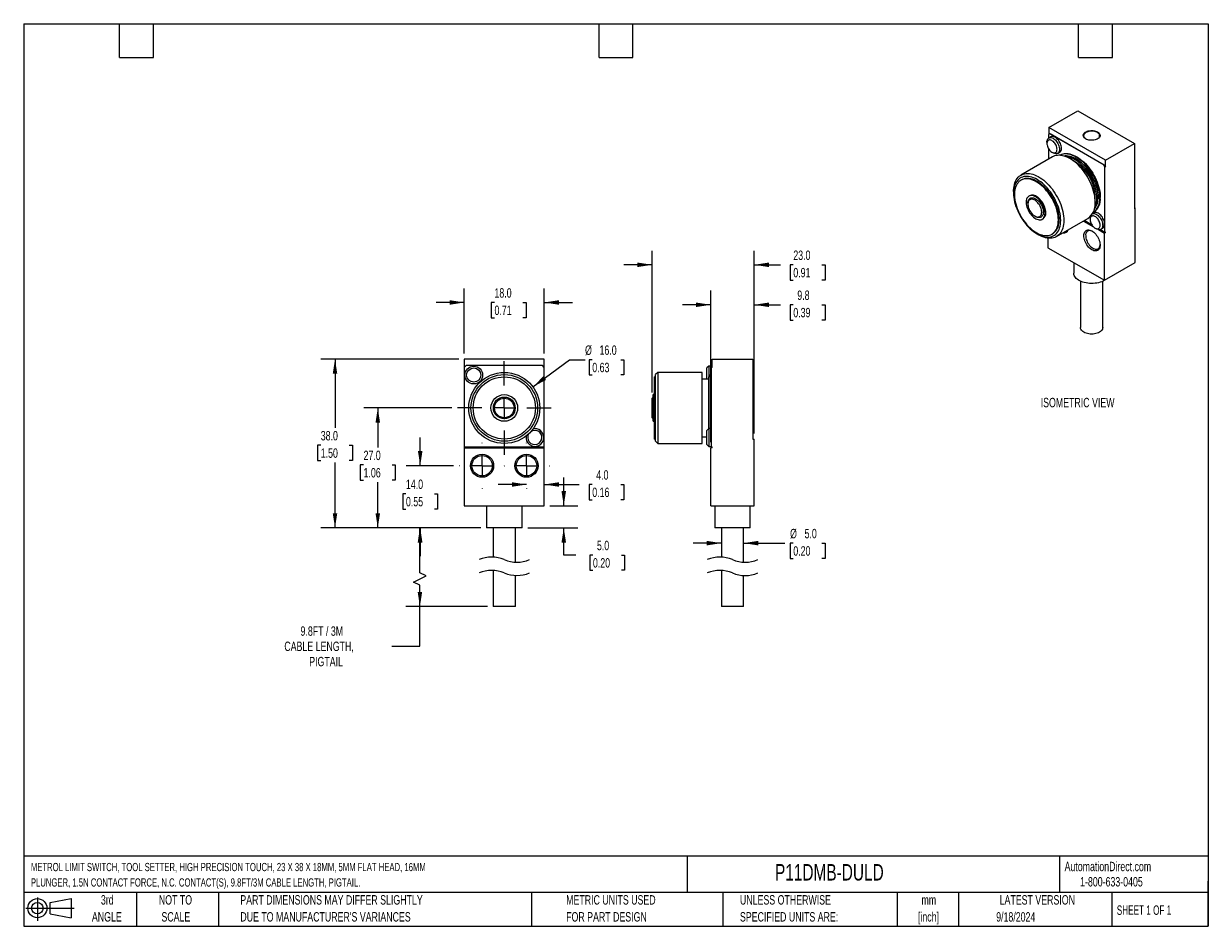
# Model space of a CAD drawing. Header units: millimetres. Extents: x 6 to 273, y 6 to 210.
import ezdxf

# ---------------------------------------------------------------- set-up
doc = ezdxf.new("R2010")
doc.units = ezdxf.units.MM
doc.linetypes.add('CENTERX2', pattern=[20.32, 12.7, -2.54, 2.54, -2.54])
doc.layers.add('CENTER', color=40, linetype='CENTERX2')
doc.layers.add('DIMENSIONS', color=140, linetype='Continuous', lineweight=25)
doc.layers.add('TEXT', color=140, linetype='Continuous', lineweight=25)
doc.styles.add('SLDTEXTSTYLE0', font='TXT', dxfattribs={"width": 0.7})
doc.styles.add('SLDTEXTSTYLE1', font='TXT', dxfattribs={"width": 0.65})
doc.dimstyles.new('SLDDIMSTYLE0', dxfattribs={"dimtxt": 2.158008, "dimasz": 3.302, "dimexe": 0, "dimexo": 0.0625, "dimgap": 0.539502, "dimtad": 0, "dimtih": 1, "dimtoh": 1, "dimrnd": 1e-09, "dimzin": 4, "dimdsep": 46, "dimtxsty": 'SLDTEXTSTYLE0', "dimsah": 1, "dimcen": 0, "dimadec": 0, "dimazin": 1, "dimtfac": 1, "dimtofl": 0, "dimtmove": 0, "dimatfit": 3, "dimfxl": 0, "dimfrac": 2, "dimtolj": 1, "dimtzin": 12, "dimarcsym": 0})
doc.dimstyles.new('SLDDIMSTYLE1', dxfattribs={"dimtxt": 2.158008, "dimasz": 3.302, "dimexe": 0, "dimexo": 0.0625, "dimgap": 0.539502, "dimtad": 0, "dimtih": 1, "dimtoh": 1, "dimrnd": 1e-09, "dimzin": 4, "dimdsep": 46, "dimtxsty": 'SLDTEXTSTYLE0', "dimsah": 1, "dimcen": 0.09, "dimadec": 0, "dimazin": 1, "dimtfac": 1, "dimtmove": 0, "dimatfit": 0, "dimfxl": 0, "dimfrac": 2, "dimtolj": 1, "dimtzin": 12, "dimarcsym": 0})
doc.dimstyles.new('SLDDIMSTYLE2', dxfattribs={"dimtxt": 2.158008, "dimasz": 3.302, "dimexe": 0, "dimexo": 0.0625, "dimgap": 0.539502, "dimtad": 0, "dimtih": 1, "dimtoh": 1, "dimrnd": 1e-09, "dimzin": 12, "dimdsep": 46, "dimtxsty": 'SLDTEXTSTYLE0', "dimsah": 1, "dimcen": 0.09, "dimadec": 0, "dimazin": 3, "dimtfac": 1, "dimtofl": 0, "dimtmove": 0, "dimatfit": 3, "dimfxl": 0, "dimfrac": 2, "dimtolj": 1, "dimtzin": 12, "dimarcsym": 0})
doc.dimstyles.new('SLDDIMSTYLE3', dxfattribs={"dimtxt": 2.158008, "dimasz": 3.302, "dimexe": 0, "dimexo": 0.0625, "dimgap": 0.539502, "dimtad": 0, "dimtih": 1, "dimtoh": 1, "dimrnd": 1e-09, "dimzin": 4, "dimdsep": 46, "dimtxsty": 'SLDTEXTSTYLE0', "dimsah": 1, "dimcen": 0.09, "dimadec": 0, "dimazin": 1, "dimtfac": 1, "dimtofl": 0, "dimtmove": 0, "dimatfit": 3, "dimfxl": 0, "dimfrac": 2, "dimtolj": 1, "dimtzin": 12, "dimarcsym": 0})
doc.dimstyles.new('SLDDIMSTYLE4', dxfattribs={"dimtxt": 2.158008, "dimasz": 3.302, "dimexe": 0, "dimexo": 0.0625, "dimgap": 0.539502, "dimtad": 0, "dimtih": 1, "dimtoh": 1, "dimrnd": 1e-09, "dimzin": 12, "dimdsep": 46, "dimtxsty": 'SLDTEXTSTYLE0', "dimsah": 1, "dimcen": 0.09, "dimadec": 0, "dimazin": 3, "dimtfac": 1, "dimtmove": 0, "dimatfit": 0, "dimfxl": 0, "dimfrac": 2, "dimtolj": 1, "dimtzin": 12, "dimarcsym": 0})

# ---------------------------------------------------------------- blocks, each defined once
blk = doc.blocks.new('Block11')
at = {"color": 7, "linetype": 'Continuous', "lineweight": 18}
for p, q in [((0, 2.88), (10.87, 2.88)), ((2.59, 5.31), (2.59, 0)), ((5.48, 4.17), (10.18, 5.03)), ((5.48, 1.6), (5.48, 4.17)), ((10.18, 5.03), (10.18, 0.73)), ((5.48, 1.6), (10.18, 0.73))]:
    blk.add_line(p, q, dxfattribs=at)
for radius in [2.15, 1.29]:
    blk.add_circle((2.59, 2.88), radius, dxfattribs=at)
blk = doc.blocks.new('Block12')
at = {"color": 7, "linetype": 'Continuous'}
blk.add_blockref('Block11', (0, 0), dxfattribs=at)
blk = doc.blocks.new('_D')
at = {"layer": 'DIMENSIONS'}
for p, q in [((120.99, 127.8), (129.25, 133.91)), ((129.25, 133.91), (132.73, 133.91)), ((134.36, 133.91), (133.63, 133.91)), ((133.63, 133.91), (133.63, 130.48)), ((140.77, 133.91), (141.49, 133.91)), ((141.49, 133.91), (141.49, 130.48)), ((133.63, 130.48), (134.36, 130.48)), ((141.49, 130.48), (140.77, 130.48))]:
    blk.add_line(p, q, dxfattribs=at)
blk.add_solid([(120.99, 127.8), (123.94, 129.35), (123.34, 130.17)], dxfattribs=at)
at = {"layer": 'DIMENSIONS', "char_height": 2.117, "attachment_point": 1, "style": 'SLDTEXTSTYLE0'}
for s, insert in [('%%c', (132.73, 137.12)), ('16.0', (135.99, 137.12)), ('0.63', (134.36, 133.21))]:
    blk.add_mtext(s, dxfattribs=dict(at, insert=insert))
blk = doc.blocks.new('_D_1')
at = {"layer": 'DIMENSIONS'}
for p, q in [((105.55, 135.31), (105.55, 149.97)), ((123.55, 135.31), (123.55, 149.97)), ((105.55, 146.79), (99.2, 146.79)), ((112.34, 146.79), (111.61, 146.79)), ((111.61, 146.79), (111.61, 143.36)), ((118.75, 146.79), (119.48, 146.79)), ((119.48, 146.79), (119.48, 143.36)), ((123.55, 146.79), (129.9, 146.79)), ((111.61, 143.36), (112.34, 143.36)), ((119.48, 143.36), (118.75, 143.36))]:
    blk.add_line(p, q, dxfattribs=at)
for points in [[(105.55, 146.79), (102.25, 147.3), (102.25, 146.28)], [(123.55, 146.79), (126.86, 146.28), (126.86, 147.3)]]:
    blk.add_solid(points, dxfattribs=at)
at = {"layer": 'DIMENSIONS', "char_height": 2.117, "attachment_point": 1, "style": 'SLDTEXTSTYLE0'}
for s, insert in [('18.0', (112.34, 150)), ('0.71', (112.34, 146.09))]:
    blk.add_mtext(s, dxfattribs=dict(at, insert=insert))
blk = doc.blocks.new('_D_2')
at = {"layer": 'DIMENSIONS'}
for p, q in [((109.28, 96.04), (92.38, 96.04)), ((95.55, 85.96), (95.55, 96.04)), ((96.96, 85.26), (95.55, 85.96)), ((94.14, 83.85), (96.96, 85.26)), ((95.55, 83.14), (94.14, 83.85)), ((95.55, 78.32), (95.55, 83.14)), ((110.78, 78.32), (92.38, 78.32)), ((95.55, 69.43), (95.55, 78.32)), ((89.2, 69.43), (95.55, 69.43))]:
    blk.add_line(p, q, dxfattribs=at)
for points in [[(95.55, 96.04), (95.05, 92.74), (96.06, 92.74)], [(95.55, 78.32), (96.06, 81.62), (95.05, 81.62)]]:
    blk.add_solid(points, dxfattribs=at)
at = {"layer": 'DIMENSIONS', "attachment_point": 1, "style": 'SLDTEXTSTYLE0'}
for s, insert, char_height in [('9.8FT / 3M', (68.68, 73.87), 2.117), ('CABLE LENGTH,', (65.03, 70.44), 2.1167), ('PIGTAIL', (70.63, 67.01), 2.117)]:
    blk.add_mtext(s, dxfattribs=dict(at, insert=insert, char_height=char_height))
blk = doc.blocks.new('_D_3')
at = {"layer": 'DIMENSIONS'}
for p, q in [((127.94, 101.04), (127.94, 107.39)), ((124.82, 101.04), (131.12, 101.04)), ((119.82, 96.04), (131.12, 96.04)), ((127.94, 89.93), (127.94, 96.04)), ((130.62, 89.93), (127.94, 89.93)), ((134.51, 89.93), (133.79, 89.93)), ((133.79, 89.93), (133.79, 86.5)), ((140.92, 89.93), (141.65, 89.93)), ((141.65, 89.93), (141.65, 86.5)), ((133.79, 86.5), (134.51, 86.5)), ((141.65, 86.5), (140.92, 86.5))]:
    blk.add_line(p, q, dxfattribs=at)
for points in [[(127.94, 101.04), (128.45, 104.34), (127.43, 104.34)], [(127.94, 96.04), (127.43, 92.74), (128.45, 92.74)]]:
    blk.add_solid(points, dxfattribs=at)
at = {"layer": 'DIMENSIONS', "char_height": 2.117, "attachment_point": 1, "style": 'SLDTEXTSTYLE0'}
for s, insert in [('5.0', (135.41, 93.14)), ('0.20', (134.51, 89.23))]:
    blk.add_mtext(s, dxfattribs=dict(at, insert=insert))
blk = doc.blocks.new('_D_4')
at = {"layer": 'DIMENSIONS'}
for p, q in [((119.55, 105.81), (113.2, 105.81)), ((123.55, 105.81), (131.43, 105.81)), ((134.36, 105.81), (133.63, 105.81)), ((133.63, 105.81), (133.63, 102.38)), ((140.77, 105.81), (141.49, 105.81)), ((141.49, 105.81), (141.49, 102.38)), ((133.63, 102.38), (134.36, 102.38)), ((141.49, 102.38), (140.77, 102.38))]:
    blk.add_line(p, q, dxfattribs=at)
for points in [[(119.55, 105.81), (116.25, 106.32), (116.25, 105.3)], [(123.55, 105.81), (126.86, 105.3), (126.86, 106.32)]]:
    blk.add_solid(points, dxfattribs=at)
at = {"layer": 'DIMENSIONS', "char_height": 2.117, "attachment_point": 1, "style": 'SLDTEXTSTYLE0'}
for s, insert in [('4.0', (135.25, 109.02)), ('0.16', (134.36, 105.11))]:
    blk.add_mtext(s, dxfattribs=dict(at, insert=insert))
blk = doc.blocks.new('_D_5')
at = {"layer": 'DIMENSIONS'}
for p, q in [((95.62, 110.04), (95.62, 116.39)), ((103.14, 110.04), (92.44, 110.04)), ((92.41, 103.71), (91.69, 103.71)), ((91.69, 103.71), (91.69, 100.28)), ((98.83, 103.71), (99.55, 103.71)), ((99.55, 103.71), (99.55, 100.28)), ((91.69, 100.28), (92.41, 100.28)), ((99.55, 100.28), (98.83, 100.28)), ((109.28, 96.04), (92.44, 96.04)), ((95.62, 96.04), (95.62, 89.69))]:
    blk.add_line(p, q, dxfattribs=at)
for points in [[(95.62, 110.04), (96.13, 113.34), (95.11, 113.34)], [(95.62, 96.04), (95.11, 92.74), (96.13, 92.74)]]:
    blk.add_solid(points, dxfattribs=at)
at = {"layer": 'DIMENSIONS', "char_height": 2.117, "attachment_point": 1, "style": 'SLDTEXTSTYLE0'}
for s, insert in [('14.0', (92.41, 106.92)), ('0.55', (92.41, 103.01))]:
    blk.add_mtext(s, dxfattribs=dict(at, insert=insert))
blk = doc.blocks.new('_D_6')
at = {"layer": 'DIMENSIONS'}
for p, q in [((102.74, 123.04), (82.9, 123.04)), ((86.07, 123.04), (86.07, 114.13)), ((82.87, 110.22), (82.14, 110.22)), ((82.14, 110.22), (82.14, 106.79)), ((89.28, 110.22), (90, 110.22)), ((90, 110.22), (90, 106.79)), ((82.14, 106.79), (82.87, 106.79)), ((90, 106.79), (89.28, 106.79)), ((86.07, 96.04), (86.07, 106.3)), ((109.28, 96.04), (82.9, 96.04))]:
    blk.add_line(p, q, dxfattribs=at)
for points in [[(86.07, 123.04), (85.56, 119.74), (86.58, 119.74)], [(86.07, 96.04), (86.58, 99.34), (85.56, 99.34)]]:
    blk.add_solid(points, dxfattribs=at)
at = {"layer": 'DIMENSIONS', "char_height": 2.117, "attachment_point": 1, "style": 'SLDTEXTSTYLE0'}
for s, insert in [('27.0', (82.87, 113.43)), ('1.06', (82.87, 109.52))]:
    blk.add_mtext(s, dxfattribs=dict(at, insert=insert))
blk = doc.blocks.new('_D_7')
at = {"layer": 'DIMENSIONS'}
for p, q in [((104.28, 134.04), (73.26, 134.04)), ((76.44, 134.04), (76.44, 118.56)), ((73.23, 114.64), (72.51, 114.64)), ((72.51, 114.64), (72.51, 111.21)), ((79.64, 114.64), (80.37, 114.64)), ((80.37, 114.64), (80.37, 111.21)), ((72.51, 111.21), (73.23, 111.21)), ((76.44, 96.04), (76.44, 110.73)), ((80.37, 111.21), (79.64, 111.21)), ((109.28, 96.04), (73.26, 96.04))]:
    blk.add_line(p, q, dxfattribs=at)
for points in [[(76.44, 134.04), (75.93, 130.74), (76.95, 130.74)], [(76.44, 96.04), (76.95, 99.34), (75.93, 99.34)]]:
    blk.add_solid(points, dxfattribs=at)
at = {"layer": 'DIMENSIONS', "char_height": 2.117, "attachment_point": 1, "style": 'SLDTEXTSTYLE0'}
for s, insert in [('38.0', (73.23, 117.86)), ('1.50', (73.23, 113.94))]:
    blk.add_mtext(s, dxfattribs=dict(at, insert=insert))
blk = doc.blocks.new('SW_CENTERMARKSYMBOL_0')
at = {"layer": 'CENTER', "color": 0}
for p, q in [((0, 5.08), (0, 5.14)), ((-5.08, 0), (-5.14, 0)), ((0, 0), (-2.54, 0)), ((0, 0), (0, 2.54)), ((0, 0), (0, -2.54)), ((0, 0), (2.54, 0)), ((5.08, 0), (5.14, 0)), ((0, -5.08), (0, -5.14))]:
    blk.add_line(p, q, dxfattribs=at)
blk = doc.blocks.new('SW_CENTERMARKSYMBOL_1')
at = {"layer": 'CENTER', "color": 0}
for p, q in [((0, 5.08), (0, 5.14)), ((-5.08, 0), (-5.14, 0)), ((0, 0), (-2.54, 0)), ((0, 0), (0, 2.54)), ((0, 0), (0, -2.54)), ((0, 0), (2.54, 0)), ((5.08, 0), (5.14, 0)), ((0, -5.08), (0, -5.14))]:
    blk.add_line(p, q, dxfattribs=at)
blk = doc.blocks.new('SW_CENTERMARKSYMBOL_2')
at = {"layer": 'CENTER', "color": 0}
for p, q in [((0, 5.08), (0, 10.54)), ((-5.08, 0), (-10.54, 0)), ((0, 0), (-2.54, 0)), ((0, 0), (0, 2.54)), ((0, 0), (0, -2.54)), ((0, 0), (2.54, 0)), ((5.08, 0), (10.54, 0)), ((0, -5.08), (0, -10.54))]:
    blk.add_line(p, q, dxfattribs=at)
blk = doc.blocks.new('_D_8')
at = {"layer": 'DIMENSIONS'}
for p, q in [((163.44, 92.61), (157.09, 92.61)), ((168.44, 92.61), (177.69, 92.61)), ((179.62, 92.61), (178.9, 92.61)), ((178.9, 92.61), (178.9, 89.18)), ((186.03, 92.61), (186.76, 92.61)), ((186.76, 92.61), (186.76, 89.18)), ((178.9, 89.18), (179.62, 89.18)), ((186.76, 89.18), (186.03, 89.18))]:
    blk.add_line(p, q, dxfattribs=at)
for points in [[(163.44, 92.61), (160.13, 93.12), (160.13, 92.1)], [(168.44, 92.61), (171.74, 92.1), (171.74, 93.12)]]:
    blk.add_solid(points, dxfattribs=at)
at = {"layer": 'DIMENSIONS', "char_height": 2.117, "attachment_point": 1, "style": 'SLDTEXTSTYLE0'}
for s, insert in [('%%c', (178.89, 95.82)), ('5.0', (182.15, 95.82)), ('0.20', (179.62, 91.91))]:
    blk.add_mtext(s, dxfattribs=dict(at, insert=insert))
blk = doc.blocks.new('_D_9')
at = {"layer": 'DIMENSIONS'}
for p, q in [((161.04, 115.31), (161.04, 149.45)), ((170.84, 117.31), (170.84, 149.45)), ((161.04, 146.27), (154.69, 146.27)), ((170.84, 146.27), (176.7, 146.27)), ((179.62, 146.27), (178.9, 146.27)), ((178.9, 146.27), (178.9, 142.84)), ((186.03, 146.27), (186.76, 146.27)), ((186.76, 146.27), (186.76, 142.84)), ((178.9, 142.84), (179.62, 142.84)), ((186.76, 142.84), (186.03, 142.84))]:
    blk.add_line(p, q, dxfattribs=at)
for points in [[(161.04, 146.27), (157.73, 146.78), (157.73, 145.76)], [(170.84, 146.27), (174.14, 145.76), (174.14, 146.78)]]:
    blk.add_solid(points, dxfattribs=at)
at = {"layer": 'DIMENSIONS', "char_height": 2.117, "attachment_point": 1, "style": 'SLDTEXTSTYLE0'}
for s, insert in [('9.8', (180.52, 149.48)), ('0.39', (179.62, 145.57))]:
    blk.add_mtext(s, dxfattribs=dict(at, insert=insert))
blk = doc.blocks.new('_D_10')
at = {"layer": 'DIMENSIONS'}
for p, q in [((147.84, 126.51), (147.84, 158.44)), ((170.84, 117.31), (170.84, 158.44)), ((147.84, 155.27), (141.49, 155.27)), ((170.84, 155.27), (176.7, 155.27)), ((179.62, 155.27), (178.9, 155.27)), ((178.9, 155.27), (178.9, 151.84)), ((186.03, 155.27), (186.76, 155.27)), ((186.76, 155.27), (186.76, 151.84)), ((178.9, 151.84), (179.62, 151.84)), ((186.76, 151.84), (186.03, 151.84))]:
    blk.add_line(p, q, dxfattribs=at)
for points in [[(147.84, 155.27), (144.53, 155.78), (144.53, 154.76)], [(170.84, 155.27), (174.14, 154.76), (174.14, 155.78)]]:
    blk.add_solid(points, dxfattribs=at)
at = {"layer": 'DIMENSIONS', "char_height": 2.117, "attachment_point": 1, "style": 'SLDTEXTSTYLE0'}
for s, insert in [('23.0', (179.62, 158.48)), ('0.91', (179.62, 154.57))]:
    blk.add_mtext(s, dxfattribs=dict(at, insert=insert))

msp = doc.modelspace()

# ---------------------------------------------------------------- linework, layer by layer
for p, q in [((237.169, 186.193), (243.674, 189.948)), ((243.674, 189.948), (256.402, 182.6)), ((237.346, 184.767), (237.063, 184.604)), ((237.063, 184.604), (237.063, 183.762)), ((237.565, 184.06), (237.141, 183.815)), ((249.897, 178.845), (237.169, 186.193)), ((237.169, 186.193), (237.169, 184.665)), ((237.452, 184.829), (237.346, 184.767)), ((249.508, 177.746), (237.346, 184.767)), ((237.452, 184.829), (249.614, 177.807)), ((236.727, 182.899), (236.727, 182.573)), ((237.063, 181.45), (237.063, 179.039)), ((249.897, 178.845), (256.402, 182.6)), ((256.402, 182.6), (256.402, 167.903)), ((237.942, 179.547), (230.871, 175.465)), ((237.858, 180.613), (238.141, 180.45)), ((239.141, 180.351), (239.565, 180.596)), ((239.677, 179.971), (239.584, 179.917)), ((249.897, 177.318), (249.897, 178.845)), ((249.508, 177.746), (249.614, 177.807)), ((249.791, 177.256), (249.508, 177.746)), ((249.614, 177.807), (249.897, 177.318)), ((249.897, 177.318), (249.791, 177.256)), ((249.791, 162.634), (249.791, 177.256)), ((231.017, 174.395), (230.841, 174.293)), ((229.214, 171.802), (229.214, 171.394)), ((232.841, 170.828), (232.664, 170.726)), ((232.431, 169.128), (232.431, 168.924)), ((256.614, 168.025), (256.402, 168.148)), ((256.402, 167.903), (256.614, 168.025)), ((256.614, 155.777), (256.614, 168.025)), ((233.987, 166.23), (234.163, 166.128)), ((235.663, 165.53), (235.84, 165.632)), ((238.87, 161.608), (245.941, 165.69)), ((246.45, 165.808), (246.45, 165.481)), ((247.288, 166.969), (247.024, 166.816)), ((247.084, 166.927), (247.176, 166.98)), ((244.956, 165.121), (247.181, 163.837)), ((245.168, 165.244), (246.83, 164.284)), ((245.219, 165.273), (246.777, 164.374)), ((247.581, 163.522), (247.864, 163.359)), ((248.312, 163.184), (249.685, 162.392)), ((248.715, 163.196), (249.897, 162.514)), ((248.779, 163.218), (249.791, 162.634)), ((248.864, 163.26), (249.288, 163.504)), ((249.791, 162.634), (249.897, 162.695)), ((249.897, 162.514), (249.897, 162.695)), ((234.516, 162.209), (234.87, 162.005)), ((236.957, 161.26), (236.957, 159.124)), ((237.84, 162.168), (238.017, 162.27)), ((249.897, 162.514), (249.685, 162.392)), ((249.685, 151.777), (249.685, 162.392)), ((236.957, 159.124), (249.685, 151.777)), ((242.785, 155.759), (242.785, 153.368)), ((249.685, 151.777), (256.614, 155.777)), ((244.285, 151.565), (244.285, 141.12)), ((249.285, 141.12), (249.285, 151.565)), ((123.554, 134.043), (105.554, 134.043)), ((105.554, 134.043), (105.554, 132.172)), ((123.554, 132.172), (123.554, 134.043)), ((161.337, 134.043), (170.537, 134.043)), ((161.337, 132.172), (161.337, 134.043)), ((170.537, 134.043), (170.537, 116.043)), ((105.954, 132.572), (105.554, 132.172)), ((105.554, 132.172), (105.554, 114.265)), ((123.154, 132.572), (105.954, 132.572)), ((123.554, 132.172), (123.154, 132.572)), ((123.554, 114.265), (123.554, 132.172)), ((149.087, 131.043), (148.587, 130.543)), ((159.087, 131.043), (149.087, 131.043)), ((149.087, 131.043), (149.087, 123.043)), ((159.087, 123.043), (159.087, 131.043)), ((160.587, 132.447), (160.187, 132.047)), ((160.187, 130.447), (160.187, 132.047)), ((161.187, 132.447), (160.587, 132.447)), ((160.587, 132.447), (160.587, 130.447)), ((161.187, 132.572), (161.337, 132.572)), ((161.187, 132.172), (161.187, 132.572)), ((161.187, 114.265), (161.187, 132.172)), ((161.337, 132.172), (161.187, 132.172)), ((148.587, 130.043), (148.337, 130.043)), ((148.337, 123.043), (148.337, 130.043)), ((148.587, 123.043), (148.587, 130.543)), ((160.587, 129.543), (159.087, 129.543)), ((160.187, 129.543), (160.187, 130.447)), ((160.587, 130.447), (160.587, 130.043)), ((160.987, 130.043), (160.587, 130.043)), ((160.587, 123.043), (160.587, 130.043)), ((161.187, 130.543), (160.987, 130.543)), ((160.987, 123.043), (160.987, 130.543)), ((148.087, 125.493), (147.837, 125.243)), ((148.337, 126.043), (148.087, 126.043)), ((148.087, 123.043), (148.087, 126.043)), ((147.837, 123.043), (147.837, 125.243)), ((147.837, 120.843), (147.837, 123.043)), ((148.087, 120.043), (148.087, 123.043)), ((148.337, 116.043), (148.337, 123.043)), ((148.587, 115.543), (148.587, 123.043)), ((149.087, 123.043), (149.087, 115.043)), ((159.087, 115.043), (159.087, 123.043)), ((160.587, 118.39), (160.587, 123.043)), ((160.987, 118.39), (160.987, 123.043)), ((147.837, 120.843), (148.087, 120.593)), ((148.087, 120.043), (148.337, 120.043)), ((160.587, 118.39), (160.187, 117.99)), ((160.187, 116.39), (160.187, 117.99)), ((161.187, 118.39), (160.587, 118.39)), ((160.587, 118.39), (160.587, 116.39)), ((148.337, 116.043), (148.587, 116.043)), ((148.587, 115.543), (149.087, 115.043)), ((149.087, 115.043), (159.087, 115.043)), ((159.087, 116.543), (160.187, 116.543)), ((160.187, 114.79), (160.187, 116.39)), ((160.187, 114.79), (160.587, 114.39)), ((160.587, 116.39), (160.587, 114.39)), ((170.537, 116.043), (170.837, 116.043)), ((170.837, 101.043), (170.837, 116.043)), ((105.554, 114.265), (123.554, 114.265)), ((105.554, 114.265), (105.554, 114.043)), ((105.554, 114.043), (105.554, 101.043)), ((105.554, 114.043), (123.554, 114.043)), ((123.554, 114.043), (123.554, 114.265)), ((123.554, 101.043), (123.554, 114.043)), ((160.587, 114.39), (161.187, 114.39)), ((161.037, 101.043), (161.037, 114.043)), ((161.337, 114.043), (161.037, 114.043)), ((161.187, 114.265), (161.337, 114.265)), ((161.337, 114.043), (161.337, 114.265)), ((105.554, 101.043), (123.554, 101.043)), ((110.554, 101.043), (110.554, 96.043)), ((118.554, 96.043), (118.554, 101.043)), ((161.037, 101.043), (170.837, 101.043)), ((161.937, 101.043), (161.937, 96.043)), ((169.937, 96.043), (169.937, 101.043)), ((118.554, 96.043), (110.554, 96.043)), ((112.054, 96.043), (112.054, 89.455)), ((117.054, 88.335), (117.054, 96.043)), ((169.937, 96.043), (161.937, 96.043)), ((163.437, 96.043), (163.437, 89.455)), ((168.437, 88.335), (168.437, 96.043)), ((112.054, 86.455), (112.054, 78.319)), ((163.437, 86.455), (163.437, 78.319)), ((117.054, 78.319), (117.054, 85.335)), ((168.437, 78.319), (168.437, 85.335)), ((117.054, 78.319), (112.054, 78.319)), ((168.437, 78.319), (163.437, 78.319))]:
    msp.add_line(p, q)
at = {"flags": 128}
for points in [[(239.98, 181.512), (239.964, 181.758), (239.92, 182.017), (239.846, 182.282), (239.745, 182.548), (239.619, 182.81), (239.47, 183.061), (239.302, 183.297), (239.118, 183.512), (238.923, 183.701), (238.72, 183.862), (238.514, 183.99), (238.308, 184.082), (238.109, 184.137), (237.919, 184.154), (237.742, 184.131), (237.584, 184.07), (237.565, 184.06)], [(248.129, 185.172), (248.314, 185.048), (248.465, 184.909), (248.579, 184.759), (248.652, 184.6), (248.684, 184.438), (248.674, 184.274), (248.621, 184.113), (248.527, 183.958), (248.394, 183.813), (248.226, 183.681), (248.025, 183.565), (247.796, 183.468), (247.545, 183.391), (247.277, 183.337), (246.998, 183.307), (246.714, 183.3), (246.432, 183.319), (246.158, 183.361), (245.898, 183.427), (245.657, 183.514), (245.442, 183.621), (245.257, 183.745), (245.106, 183.884), (244.992, 184.034), (244.919, 184.193), (244.887, 184.356), (244.897, 184.519), (244.95, 184.68), (245.044, 184.835), (245.177, 184.98), (245.345, 185.112), (245.546, 185.228), (245.775, 185.325), (246.026, 185.402), (246.294, 185.456), (246.573, 185.486), (246.857, 185.493), (247.139, 185.474), (247.413, 185.432), (247.673, 185.366), (247.914, 185.279), (248.129, 185.172)], [(248.093, 183.601), (248.196, 183.669), (248.35, 183.801), (248.468, 183.945), (248.546, 184.098), (248.582, 184.255), (248.577, 184.414), (248.53, 184.571), (248.442, 184.722), (248.315, 184.863), (248.152, 184.991), (247.957, 185.104), (247.735, 185.198), (247.49, 185.271), (247.229, 185.322), (246.958, 185.349), (246.682, 185.352), (246.409, 185.331), (246.145, 185.286), (245.895, 185.218), (245.667, 185.129), (245.465, 185.021), (245.294, 184.896), (245.157, 184.758), (245.059, 184.609), (245.002, 184.454), (244.986, 184.295), (245.012, 184.137), (245.08, 183.982), (245.188, 183.836), (245.333, 183.701), (245.478, 183.601)], [(236.727, 182.899), (236.731, 183.017), (236.761, 183.235), (236.82, 183.429), (236.908, 183.594), (237.022, 183.727), (237.16, 183.825), (237.318, 183.886), (237.494, 183.909), (237.684, 183.892), (237.884, 183.837), (238.089, 183.745), (238.296, 183.617), (238.499, 183.457), (238.694, 183.267), (238.878, 183.052), (239.046, 182.816), (239.194, 182.565), (239.321, 182.303), (239.422, 182.037), (239.495, 181.772), (239.54, 181.513), (239.555, 181.267)], [(238.99, 181.267), (238.975, 181.485), (238.931, 181.714), (238.86, 181.949), (238.763, 182.183), (238.642, 182.41), (238.501, 182.624), (238.343, 182.82), (238.173, 182.993), (237.995, 183.138), (237.813, 183.251), (237.632, 183.33), (237.457, 183.373), (237.293, 183.378), (237.143, 183.345), (237.011, 183.275), (236.902, 183.17), (236.817, 183.033), (236.76, 182.867), (236.731, 182.676), (236.731, 182.466), (236.76, 182.241), (236.817, 182.009), (236.902, 181.774), (237.011, 181.542), (237.143, 181.321), (237.293, 181.115), (237.457, 180.93), (237.632, 180.77), (237.813, 180.641), (237.995, 180.544), (238.173, 180.483), (238.343, 180.459), (238.501, 180.474), (238.642, 180.525), (238.763, 180.613), (238.86, 180.734), (238.931, 180.887), (238.975, 181.066), (238.99, 181.267)], [(247.599, 169.353), (247.584, 169.833), (247.54, 170.327), (247.466, 170.833), (247.364, 171.349), (247.234, 171.871), (247.076, 172.397), (246.891, 172.925), (246.68, 173.45), (246.445, 173.972), (246.186, 174.486), (245.906, 174.991), (245.604, 175.483), (245.283, 175.96), (244.945, 176.42), (244.592, 176.86), (244.224, 177.278), (243.845, 177.672), (243.455, 178.039), (243.058, 178.378), (242.655, 178.687), (242.248, 178.964), (241.84, 179.209), (241.432, 179.419), (241.027, 179.593), (240.626, 179.731), (240.233, 179.832), (239.848, 179.895), (239.474, 179.921), (239.113, 179.908), (238.767, 179.858), (238.438, 179.769), (238.126, 179.644), (237.942, 179.547)], [(239.555, 181.267), (239.54, 181.038), (239.495, 180.831), (239.422, 180.651), (239.321, 180.501), (239.194, 180.385), (239.046, 180.306), (238.878, 180.264), (238.694, 180.261), (238.499, 180.297), (238.296, 180.37), (238.141, 180.45)], [(248.589, 170.332), (248.574, 170.799), (248.529, 171.279), (248.456, 171.772), (248.353, 172.274), (248.222, 172.781), (248.063, 173.293), (247.878, 173.805), (247.667, 174.314), (247.432, 174.819), (247.173, 175.315), (246.892, 175.801), (246.592, 176.273), (246.273, 176.729), (245.937, 177.167), (245.586, 177.583), (245.223, 177.976), (244.848, 178.344), (244.465, 178.683), (244.076, 178.993), (243.682, 179.272), (243.285, 179.518), (242.889, 179.73), (242.495, 179.906), (242.105, 180.046), (241.722, 180.148), (241.348, 180.213), (240.984, 180.24), (240.634, 180.228), (240.298, 180.179), (239.979, 180.091), (239.678, 179.966), (239.585, 179.917)], [(239.677, 179.971), (239.82, 180.047), (240.12, 180.172), (240.439, 180.26), (240.775, 180.31), (241.126, 180.322), (241.489, 180.295), (241.864, 180.23), (242.247, 180.127), (242.636, 179.988), (243.03, 179.811), (243.427, 179.6), (243.823, 179.354), (244.217, 179.075), (244.607, 178.765), (244.99, 178.425), (245.364, 178.058), (245.728, 177.665), (246.078, 177.248), (246.414, 176.811), (246.733, 176.355), (247.034, 175.882), (247.314, 175.397), (247.573, 174.9), (247.809, 174.396), (248.02, 173.886), (248.205, 173.374), (248.363, 172.863), (248.494, 172.355), (248.597, 171.854), (248.671, 171.361), (248.715, 170.88), (248.73, 170.414)], [(248.235, 170.537), (248.22, 170.988), (248.176, 171.454), (248.102, 171.932), (247.999, 172.418), (247.867, 172.91), (247.709, 173.406), (247.523, 173.901), (247.312, 174.393), (247.077, 174.879), (246.819, 175.356), (246.54, 175.822), (246.241, 176.272), (245.925, 176.706), (245.592, 177.119), (245.246, 177.511), (244.888, 177.877), (244.52, 178.216), (244.145, 178.527), (243.764, 178.806), (243.381, 179.053), (242.997, 179.266), (242.615, 179.444), (242.237, 179.585), (241.866, 179.689), (241.502, 179.755), (241.15, 179.783), (240.81, 179.773), (240.585, 179.743)], [(247.952, 170.373), (247.937, 170.825), (247.893, 171.291), (247.819, 171.768), (247.716, 172.255), (247.585, 172.747), (247.426, 173.242), (247.24, 173.738), (247.029, 174.23), (246.794, 174.716), (246.536, 175.193), (246.257, 175.658), (245.958, 176.109), (245.642, 176.543), (245.309, 176.956), (244.963, 177.347), (244.605, 177.714), (244.237, 178.053), (243.862, 178.363), (243.482, 178.643), (243.098, 178.89), (242.715, 179.103), (242.333, 179.281), (241.955, 179.422), (241.583, 179.526), (241.22, 179.592), (240.967, 179.616)], [(229.214, 171.802), (229.218, 172.036), (229.247, 172.489), (229.306, 172.922), (229.394, 173.332), (229.51, 173.717), (229.654, 174.075), (229.826, 174.404), (230.024, 174.702), (230.247, 174.969), (230.494, 175.201), (230.764, 175.399), (231.055, 175.562), (231.367, 175.687), (231.696, 175.776), (232.042, 175.826), (232.403, 175.839), (232.777, 175.813), (233.162, 175.75), (233.555, 175.649), (233.956, 175.511), (234.361, 175.336), (234.769, 175.127), (235.177, 174.882), (235.584, 174.605), (235.987, 174.296), (236.384, 173.957), (236.773, 173.59), (237.153, 173.196), (237.52, 172.778), (237.874, 172.338), (238.212, 171.878), (238.533, 171.401), (238.834, 170.909), (239.115, 170.404), (239.374, 169.89), (239.609, 169.368), (239.82, 168.843), (240.005, 168.315), (240.163, 167.789), (240.293, 167.267), (240.395, 166.751), (240.469, 166.245), (240.513, 165.751), (240.528, 165.271)], [(239.82, 165.271), (239.806, 165.737), (239.761, 166.218), (239.687, 166.71), (239.585, 167.212), (239.454, 167.72), (239.295, 168.231), (239.11, 168.743), (238.899, 169.252), (238.663, 169.757), (238.405, 170.253), (238.124, 170.739), (237.824, 171.211), (237.505, 171.668), (237.169, 172.105), (236.818, 172.521), (236.455, 172.914), (236.08, 173.282), (235.697, 173.621), (235.308, 173.932), (234.913, 174.21), (234.517, 174.456), (234.121, 174.668), (233.727, 174.844), (233.337, 174.984), (232.954, 175.087), (232.58, 175.151), (232.216, 175.178), (231.866, 175.167), (231.53, 175.117), (231.211, 175.029), (230.91, 174.904), (230.63, 174.742), (230.371, 174.544), (230.135, 174.312), (229.924, 174.046), (229.739, 173.748), (229.58, 173.419), (229.449, 173.063), (229.347, 172.68), (229.273, 172.272), (229.229, 171.843), (229.214, 171.394), (229.229, 170.928), (229.273, 170.447), (229.347, 169.954), (229.449, 169.453), (229.58, 168.945), (229.739, 168.433), (229.924, 167.922), (230.135, 167.412), (230.371, 166.908), (230.63, 166.411), (230.91, 165.925), (231.211, 165.453), (231.53, 164.997), (231.866, 164.559), (232.216, 164.143), (232.58, 163.75), (232.954, 163.383), (233.337, 163.043), (233.727, 162.733), (234.121, 162.454), (234.517, 162.208), (234.913, 161.997), (235.308, 161.82), (235.697, 161.68), (236.08, 161.578), (236.455, 161.513), (236.818, 161.486), (237.169, 161.498), (237.505, 161.548), (237.824, 161.635), (238.124, 161.761), (238.405, 161.923), (238.663, 162.12), (238.899, 162.353), (239.11, 162.619), (239.295, 162.917), (239.454, 163.245), (239.585, 163.602), (239.687, 163.985), (239.761, 164.392), (239.806, 164.822), (239.82, 165.271)], [(239.29, 165.373), (239.275, 165.824), (239.231, 166.29), (239.157, 166.768), (239.054, 167.254), (238.922, 167.747), (238.764, 168.242), (238.578, 168.737), (238.367, 169.229), (238.132, 169.715), (237.874, 170.192), (237.595, 170.658), (237.296, 171.109), (236.98, 171.542), (236.647, 171.956), (236.301, 172.347), (235.943, 172.713), (235.575, 173.053), (235.2, 173.363), (234.82, 173.642), (234.436, 173.889), (234.053, 174.102), (233.671, 174.28), (233.293, 174.421), (232.921, 174.525), (232.558, 174.592), (232.205, 174.619), (231.866, 174.609), (231.541, 174.56), (231.233, 174.473), (230.944, 174.349), (230.675, 174.187), (230.428, 173.99), (230.205, 173.758), (230.007, 173.493), (229.834, 173.197), (229.689, 172.87), (229.572, 172.516), (229.483, 172.136), (229.424, 171.732), (229.394, 171.307), (229.394, 170.864), (229.424, 170.405), (229.483, 169.933), (229.572, 169.45), (229.689, 168.96), (229.834, 168.466), (230.007, 167.971), (230.205, 167.477), (230.428, 166.987), (230.675, 166.505), (230.944, 166.034), (231.233, 165.575), (231.541, 165.133), (231.866, 164.709), (232.205, 164.306), (232.558, 163.927), (232.921, 163.574), (233.293, 163.249), (233.671, 162.954), (234.053, 162.69), (234.436, 162.46), (234.82, 162.265), (235.2, 162.105), (235.575, 161.982), (235.943, 161.897), (236.301, 161.85), (236.647, 161.841), (236.98, 161.871), (237.296, 161.939), (237.595, 162.045), (237.874, 162.188), (238.132, 162.367), (238.367, 162.582), (238.578, 162.83), (238.764, 163.111), (238.922, 163.423), (239.054, 163.764), (239.157, 164.132), (239.231, 164.524), (239.275, 164.938), (239.29, 165.373)], [(239.467, 165.475), (239.452, 165.926), (239.407, 166.392), (239.333, 166.87), (239.231, 167.356), (239.099, 167.849), (238.94, 168.344), (238.755, 168.839), (238.544, 169.331), (238.309, 169.817), (238.051, 170.295), (237.772, 170.76), (237.473, 171.211), (237.156, 171.644), (236.824, 172.058), (236.478, 172.449), (236.12, 172.815), (235.752, 173.155), (235.377, 173.465), (234.996, 173.745), (234.613, 173.992), (234.229, 174.204), (233.847, 174.382), (233.469, 174.523), (233.098, 174.627), (232.734, 174.694), (232.382, 174.721), (232.042, 174.711), (231.718, 174.662), (231.41, 174.575), (231.12, 174.451), (231.017, 174.395)], [(236.285, 166.904), (236.27, 167.202), (236.226, 167.513), (236.152, 167.833), (236.051, 168.157), (235.923, 168.481), (235.771, 168.8), (235.595, 169.109), (235.4, 169.404), (235.188, 169.682), (234.961, 169.938), (234.723, 170.168), (234.477, 170.37), (234.226, 170.54), (233.975, 170.677), (233.727, 170.777), (233.484, 170.841), (233.251, 170.866), (233.031, 170.853), (232.827, 170.802), (232.642, 170.713), (232.477, 170.588), (232.337, 170.428), (232.222, 170.236), (232.135, 170.015), (232.076, 169.767), (232.046, 169.496), (232.046, 169.205), (232.076, 168.9), (232.135, 168.584), (232.222, 168.261), (232.337, 167.937), (232.477, 167.615), (232.642, 167.301), (232.827, 166.998), (233.031, 166.71), (233.251, 166.443), (233.484, 166.2), (233.727, 165.983), (233.975, 165.797), (234.226, 165.643), (234.477, 165.525), (234.723, 165.442), (234.961, 165.398), (235.188, 165.392), (235.4, 165.424), (235.595, 165.494), (235.771, 165.601), (235.923, 165.744), (236.051, 165.92), (236.152, 166.127), (236.226, 166.362), (236.27, 166.622), (236.285, 166.904)], [(236.462, 167.006), (236.447, 167.304), (236.402, 167.615), (236.329, 167.935), (236.228, 168.259), (236.1, 168.583), (235.947, 168.902), (235.772, 169.211), (235.577, 169.507), (235.365, 169.784), (235.138, 170.04), (234.9, 170.27), (234.654, 170.472), (234.403, 170.642), (234.152, 170.779), (233.903, 170.88), (233.661, 170.943), (233.428, 170.968), (233.208, 170.955), (233.004, 170.904), (232.841, 170.828)], [(232.431, 169.128), (232.446, 169.381), (232.49, 169.612), (232.563, 169.818), (232.663, 169.994), (232.789, 170.139), (232.939, 170.25), (233.109, 170.324), (233.297, 170.361), (233.501, 170.359), (233.715, 170.319), (233.937, 170.242), (234.164, 170.129), (234.39, 169.981), (234.612, 169.802), (234.827, 169.594), (235.03, 169.361), (235.218, 169.106), (235.389, 168.836), (235.538, 168.553), (235.664, 168.262), (235.764, 167.97), (235.837, 167.68), (235.881, 167.398), (235.896, 167.128)], [(235.542, 167.128), (235.527, 167.387), (235.482, 167.658), (235.408, 167.936), (235.306, 168.216), (235.179, 168.493), (235.028, 168.76), (234.857, 169.013), (234.669, 169.247), (234.468, 169.457), (234.257, 169.639), (234.041, 169.79), (233.824, 169.906), (233.61, 169.986), (233.404, 170.028), (233.209, 170.031), (233.029, 169.995), (232.868, 169.92), (232.728, 169.809), (232.613, 169.662), (232.525, 169.484), (232.465, 169.278), (232.435, 169.047), (232.435, 168.797), (232.465, 168.531), (232.525, 168.256), (232.613, 167.976), (232.728, 167.697), (232.868, 167.424), (233.029, 167.163), (233.209, 166.919), (233.404, 166.697), (233.61, 166.5), (233.824, 166.333), (234.041, 166.199), (234.257, 166.101), (234.468, 166.04), (234.669, 166.018), (234.857, 166.035), (235.028, 166.09), (235.179, 166.183), (235.306, 166.313), (235.408, 166.475), (235.482, 166.668), (235.527, 166.887), (235.542, 167.128)], [(247.571, 170.013), (247.584, 170.159), (247.599, 170.577)], [(235.896, 167.128), (235.881, 166.875), (235.837, 166.644), (235.764, 166.439), (235.664, 166.262), (235.538, 166.117), (235.389, 166.006), (235.218, 165.932), (235.03, 165.896), (234.827, 165.897), (234.612, 165.937), (234.39, 166.014), (234.164, 166.128), (234.163, 166.128)], [(246.45, 165.808), (246.453, 165.925), (246.473, 166.092)], [(248.712, 164.175), (248.698, 164.393), (248.654, 164.623), (248.583, 164.857), (248.485, 165.091), (248.365, 165.318), (248.224, 165.532), (248.066, 165.729), (247.896, 165.901), (247.717, 166.047), (247.535, 166.16), (247.355, 166.239), (247.18, 166.281), (247.015, 166.286), (246.865, 166.253), (246.734, 166.184), (246.625, 166.079), (246.54, 165.941), (246.482, 165.775), (246.453, 165.584), (246.453, 165.374), (246.482, 165.15), (246.54, 164.917), (246.625, 164.682), (246.734, 164.451), (246.865, 164.229), (247.015, 164.023), (247.18, 163.838), (247.355, 163.679), (247.535, 163.549), (247.717, 163.453), (247.896, 163.392), (248.066, 163.368), (248.224, 163.382), (248.365, 163.434), (248.485, 163.521), (248.583, 163.643), (248.654, 163.795), (248.698, 163.974), (248.712, 164.175)], [(247.007, 166.785), (247.041, 166.795), (247.217, 166.817), (247.407, 166.801), (247.607, 166.746), (247.812, 166.653), (248.018, 166.526), (248.222, 166.365), (248.417, 166.175), (248.601, 165.96), (248.768, 165.725), (248.917, 165.473), (249.043, 165.212), (249.144, 164.946), (249.218, 164.68), (249.263, 164.422), (249.278, 164.175)], [(249.702, 164.42), (249.687, 164.667), (249.642, 164.925), (249.569, 165.19), (249.468, 165.457), (249.341, 165.718), (249.193, 165.97), (249.025, 166.205), (248.841, 166.42), (248.646, 166.61), (248.443, 166.771), (248.236, 166.898), (248.031, 166.991), (247.831, 167.046), (247.641, 167.062), (247.465, 167.04), (247.306, 166.979), (247.288, 166.969)], [(240.528, 165.271), (240.513, 164.808), (240.469, 164.364), (240.395, 163.943), (240.293, 163.545), (240.163, 163.173), (240.005, 162.83), (239.82, 162.516), (239.609, 162.233), (239.374, 161.983), (239.115, 161.768), (238.834, 161.588), (238.533, 161.444), (238.212, 161.336), (237.874, 161.267), (237.52, 161.235), (237.153, 161.242), (236.773, 161.286), (236.384, 161.368), (235.987, 161.488), (235.584, 161.644), (235.177, 161.837), (234.87, 162.005)], [(245.018, 161.82), (245.033, 162.082), (245.078, 162.323), (245.152, 162.539), (245.254, 162.725), (245.383, 162.879), (245.536, 162.998), (245.71, 163.08), (245.903, 163.124), (246.112, 163.129), (246.333, 163.096), (246.563, 163.023), (246.797, 162.914), (247.033, 162.77), (247.265, 162.592), (247.491, 162.384), (247.707, 162.15), (247.908, 161.892), (248.092, 161.616), (248.256, 161.326), (248.397, 161.027), (248.513, 160.723), (248.601, 160.42), (248.661, 160.122), (248.691, 159.835), (248.691, 159.563), (248.661, 159.311), (248.601, 159.082), (248.513, 158.881), (248.397, 158.711), (248.256, 158.574), (248.092, 158.473), (247.908, 158.41), (247.707, 158.385), (247.491, 158.399), (247.265, 158.452), (247.033, 158.543), (246.797, 158.67), (246.563, 158.832), (246.333, 159.025), (246.112, 159.247), (245.903, 159.493), (245.71, 159.76), (245.536, 160.044), (245.383, 160.339), (245.254, 160.641), (245.152, 160.945), (245.078, 161.246), (245.033, 161.539), (245.018, 161.82)], [(249.278, 164.175), (249.263, 163.946), (249.218, 163.739), (249.144, 163.559), (249.043, 163.41), (248.917, 163.294), (248.768, 163.214), (248.601, 163.172), (248.417, 163.169), (248.222, 163.205), (248.018, 163.279), (247.864, 163.359)], [(245.442, 161.82), (245.457, 161.555), (245.502, 161.278), (245.577, 160.994), (245.679, 160.707), (245.807, 160.424), (245.958, 160.149), (246.13, 159.888), (246.32, 159.645), (246.524, 159.426), (246.737, 159.233), (246.957, 159.071), (247.179, 158.943), (247.399, 158.851), (247.613, 158.797), (247.817, 158.781), (248.006, 158.805), (248.178, 158.867), (248.33, 158.967), (248.458, 159.103), (248.56, 159.271), (248.634, 159.47), (248.68, 159.695), (248.691, 159.825)], [(249.684, 151.777), (249.387, 151.614), (249.061, 151.469), (248.711, 151.344), (248.34, 151.24), (247.953, 151.159), (247.553, 151.102), (247.145, 151.068), (246.734, 151.059), (246.323, 151.074), (245.917, 151.114), (245.52, 151.177), (245.137, 151.264), (244.771, 151.373), (244.426, 151.503), (244.106, 151.653), (243.815, 151.821), (243.555, 152.006), (243.33, 152.205), (243.141, 152.416), (242.991, 152.637), (242.881, 152.867), (242.812, 153.101), (242.786, 153.338), (242.785, 153.368)], [(249.285, 141.12), (249.264, 140.931), (249.2, 140.746), (249.095, 140.568), (248.951, 140.398), (248.769, 140.241), (248.553, 140.099), (248.307, 139.975), (248.035, 139.87), (247.742, 139.786), (247.433, 139.726), (247.112, 139.689), (246.785, 139.677), (246.459, 139.689), (246.138, 139.726), (245.829, 139.786), (245.535, 139.87), (245.264, 139.975), (245.018, 140.099), (244.802, 140.241), (244.62, 140.398), (244.476, 140.568), (244.371, 140.746), (244.307, 140.931), (244.285, 141.12)]]:
    msp.add_lwpolyline(points, dxfattribs=at)
for centre, radius in [((107.679, 130.447), 2), ((107.679, 130.447), 1.6), ((114.554, 123.043), 8), ((114.554, 123.043), 7.5), ((114.554, 123.043), 7), ((114.554, 123.043), 3), ((114.554, 123.043), 2.45), ((114.554, 123.043), 2.2), ((109.554, 110.043), 2.6), ((109.554, 110.043), 2.3), ((119.554, 110.043), 2.6), ((119.554, 110.043), 2.3)]:
    msp.add_circle(centre, radius)
for centre, radius, start, end in [((238.992, 181.407), 0.993, 305.26041, 6.05177), ((237.842, 170.216), 9.763, 2.12013, 61.50217), ((243.526, 168.989), 4.088, 306.20699, 5.10519), ((244.769, 169.985), 3.835, 307.1295, 5.19066), ((245.066, 170.003), 3.687, 304.91595, 6.39623), ((244.175, 170.313), 4.066, 323.25899, 3.14801), ((243.332, 170.243), 4.622, 334.78894, 1.61302), ((234.928, 166.872), 1.539, 306.33201, 4.98017), ((235.945, 165.138), 3.538, 305.84194, 5.47024), ((240.599, 163.431), 0.967, 257.63149, 342.36313), ((246.419, 161.987), 0.991, 56.54785, 189.71904), ((248.715, 164.315), 0.993, 305.26041, 6.05177), ((121.429, 116.39), 1.6, 360, 125.32935), ((121.429, 116.39), 2, 0.00002, 101.42134), ((121.429, 116.39), 2, 170.45658, 360), ((121.429, 116.39), 1.6, 146.54859, 0.00001)]:
    msp.add_arc(centre, radius, start, end)
at = {"layer": 'DIMENSIONS', "color": 140}
for centre, radius, start, end in [((111.716, 82.085), 7.378, 67.38014, 112.61986), ((117.391, 95.705), 7.377, 247.38014, 292.61986), ((163.099, 82.085), 7.378, 67.38014, 112.61986), ((168.774, 95.705), 7.378, 247.38014, 292.61986), ((111.716, 79.085), 7.378, 67.38014, 112.61986), ((117.391, 92.705), 7.377, 247.38014, 292.61986), ((163.099, 79.085), 7.378, 67.38014, 112.61986), ((168.774, 92.705), 7.378, 247.38014, 292.61986)]:
    msp.add_arc(centre, radius, start, end, dxfattribs=at)
at = {"layer": 'TEXT'}
for p, q in [((6.35, 209.55), (273.05, 209.55)), ((6.35, 209.55), (6.35, 6.35)), ((27.94, 201.93), (27.94, 209.55)), ((35.56, 201.93), (35.56, 209.55)), ((135.89, 201.93), (135.89, 209.55)), ((143.51, 201.93), (143.51, 209.55)), ((243.84, 201.93), (243.84, 209.55)), ((251.46, 201.93), (251.46, 209.55)), ((273.05, 209.55), (273.05, 6.35)), ((27.94, 201.93), (35.56, 201.93)), ((135.89, 201.93), (143.51, 201.93)), ((243.84, 201.93), (251.46, 201.93)), ((273.05, 22.126), (6.35, 22.126)), ((155.759, 22.126), (155.759, 13.97)), ((239.575, 22.126), (239.575, 13.97)), ((273.05, 6.35), (273.05, 16.51)), ((273.05, 13.97), (6.35, 13.97)), ((31.75, 13.97), (31.75, 6.35)), ((50.212, 13.97), (50.212, 6.35)), ((120.646, 13.97), (120.646, 6.35)), ((163.78, 13.97), (163.78, 6.35)), ((203.024, 13.97), (203.024, 6.35)), ((216.812, 13.97), (216.812, 6.35)), ((251.349, 13.97), (251.349, 6.35)), ((6.35, 6.35), (273.05, 6.35))]:
    msp.add_line(p, q, dxfattribs=at)

# ---------------------------------------------------------------- block references
at = {"layer": 'CENTER'}
for name, p in [('SW_CENTERMARKSYMBOL_2', (114.554, 123.043)), ('SW_CENTERMARKSYMBOL_0', (109.554, 110.043)), ('SW_CENTERMARKSYMBOL_1', (119.554, 110.043))]:
    msp.add_blockref(name, p, dxfattribs=at)
at = {"layer": 'TEXT'}
msp.add_blockref('Block12', (6.838, 7.554), dxfattribs=at)

# ---------------------------------------------------------------- texts
at = {"color": 179, "linetype": 'Continuous', "lineweight": 18, "char_height": 2.11667, "attachment_point": 1, "style": 'SLDTEXTSTYLE0'}
for s, insert in [('AutomationDirect.com', (240.695, 20.877)), ('1-800-633-0405', (244.192, 17.437))]:
    msp.add_mtext(s, dxfattribs=dict(at, insert=insert))
at = {"layer": 'DIMENSIONS', "insert": (243.627, 125.318), "char_height": 2.11667, "attachment_point": 2, "style": 'SLDTEXTSTYLE0'}
msp.add_mtext('ISOMETRIC VIEW', dxfattribs=at)
at = {"layer": 'TEXT'}
for s, insert, char_height, attachment_point, style in [('METROL LIMIT SWITCH, TOOL SETTER, HIGH PRECISION TOUCH, 23 X 38 X 18MM, 5MM FLAT HEAD, 16MM', (7.966, 20.62), 1.85208, 1, 'SLDTEXTSTYLE0'), ('P11DMB-DULD', (175.502, 20.364), 3.70417, 1, 'SLDTEXTSTYLE0'), ('PLUNGER, 1.5N CONTACT FORCE, N.C. CONTACT(S), 9.8FT/3M CABLE LENGTH, PIGTAIL.', (7.966, 17.151), 1.85208, 1, 'SLDTEXTSTYLE0'), ('3rd', (25.162, 13.364), 2.1167, 2, 'SLDTEXTSTYLE0'), ('NOT TO', (40.516, 13.364), 2.1167, 2, 'SLDTEXTSTYLE0'), ('PART DIMENSIONS MAY DIFFER SLIGHTLY', (55.119, 13.364), 2.11667, 1, 'SLDTEXTSTYLE0'), ('METRIC UNITS USED', (128.478, 13.364), 2.11667, 1, 'SLDTEXTSTYLE0'), ('UNLESS OTHERWISE', (167.608, 13.364), 2.11667, 1, 'SLDTEXTSTYLE0'), ('LATEST VERSION', (234.552, 13.364), 2.11667, 2, 'SLDTEXTSTYLE0'), ('mm', (210.13, 13.361), 2.1167, 2, 'SLDTEXTSTYLE0'), ('SHEET 1 OF 1', (252.441, 11.051), 2.11667, 1, 'SLDTEXTSTYLE1'), ('ANGLE', (25.065, 9.542), 2.1167, 2, 'SLDTEXTSTYLE0'), ('SCALE', (40.612, 9.542), 2.1167, 2, 'SLDTEXTSTYLE0'), ("DUE TO MANUFACTURER'S VARIANCES", (55.119, 9.542), 2.11667, 1, 'SLDTEXTSTYLE0'), ('FOR PART DESIGN', (128.478, 9.542), 2.11667, 1, 'SLDTEXTSTYLE0'), ('SPECIFIED UNITS ARE:', (167.608, 9.542), 2.11667, 1, 'SLDTEXTSTYLE0'), ('[inch]', (210.047, 9.539), 2.1167, 2, 'SLDTEXTSTYLE0'), ('9/18/2024', (229.701, 9.528), 2.1167, 2, 'SLDTEXTSTYLE0')]:
    msp.add_mtext(s, dxfattribs=dict(at, insert=insert, char_height=char_height, attachment_point=attachment_point, style=style))

# ---------------------------------------------------------------- dimensions: what is measured, and where the dimension line sits
at = {"layer": 'DIMENSIONS'}
for base, p1, p2, dimstyle, picture, middle in [((147.837, 155.27), (170.837, 116.043), (147.837, 125.243), 'SLDDIMSTYLE1', '_D_10', (182.827, 155.27)), ((123.554, 146.793), (105.554, 134.043), (123.554, 134.043), 'SLDDIMSTYLE1', '_D_1', (115.546, 146.793)), ((170.837, 146.272), (161.037, 114.043), (170.837, 116.043), 'SLDDIMSTYLE4', '_D_9', (182.827, 146.272)), ((123.554, 105.812), (119.554, 104.903), (123.554, 101.043), 'SLDDIMSTYLE1', '_D_4', (137.563, 105.812))]:
    dim = msp.add_linear_dim(base=base, p1=p1, p2=p2, dimstyle=dimstyle, dxfattribs=at)
    dim.commit()
    dim.dimension.update_dxf_attribs({"geometry": picture, "text_midpoint": middle, "dimtype": 160})
dim = msp.add_diameter_dim_2p(p1=(108.122, 118.286), p2=(120.986, 127.8), dimstyle='SLDDIMSTYLE0', dxfattribs=at)
dim.commit()
dim.dimension.update_dxf_attribs({"geometry": '_D', "text_midpoint": (137.563, 133.91), "dimtype": 163})
for base, p1, p2, dimstyle, picture, middle in [((76.438, 134.043), (110.554, 96.043), (105.554, 134.043), 'SLDDIMSTYLE3', '_D_7', (76.438, 114.644)), ((86.072, 123.043), (110.554, 96.043), (104.014, 123.043), 'SLDDIMSTYLE3', '_D_6', (86.072, 110.217)), ((95.62, 110.043), (110.554, 96.043), (104.414, 110.043), 'SLDDIMSTYLE1', '_D_5', (95.62, 103.707)), ((127.942, 96.043), (123.554, 101.043), (118.554, 96.043), 'SLDDIMSTYLE1', '_D_3', (127.942, 89.928))]:
    dim = msp.add_linear_dim(base=base, p1=p1, p2=p2, angle=90, dimstyle=dimstyle, dxfattribs=at)
    dim.commit()
    dim.dimension.update_dxf_attribs({"geometry": picture, "text_midpoint": middle, "dimtype": 160})
dim = msp.add_linear_dim(base=(95.554, 78.319), p1=(110.554, 96.043), p2=(112.054, 78.319), angle=90, text='9.8FT / 3M\\PCABLE LENGTH,\\PPIGTAIL', dimstyle='SLDDIMSTYLE2', dxfattribs=at)
dim.commit()
dim.dimension.update_dxf_attribs({"geometry": '_D_2', "text_midpoint": (95.554, 69.429), "dimtype": 160})
dim = msp.add_linear_dim(base=(168.437, 92.61), p1=(163.437, 96.043), p2=(168.437, 96.043), text='%%c<>', dimstyle='SLDDIMSTYLE1', dxfattribs=at)
dim.commit()
dim.dimension.update_dxf_attribs({"geometry": '_D_8', "text_midpoint": (182.827, 92.61), "dimtype": 160})

doc.saveas('drawing.dxf')
